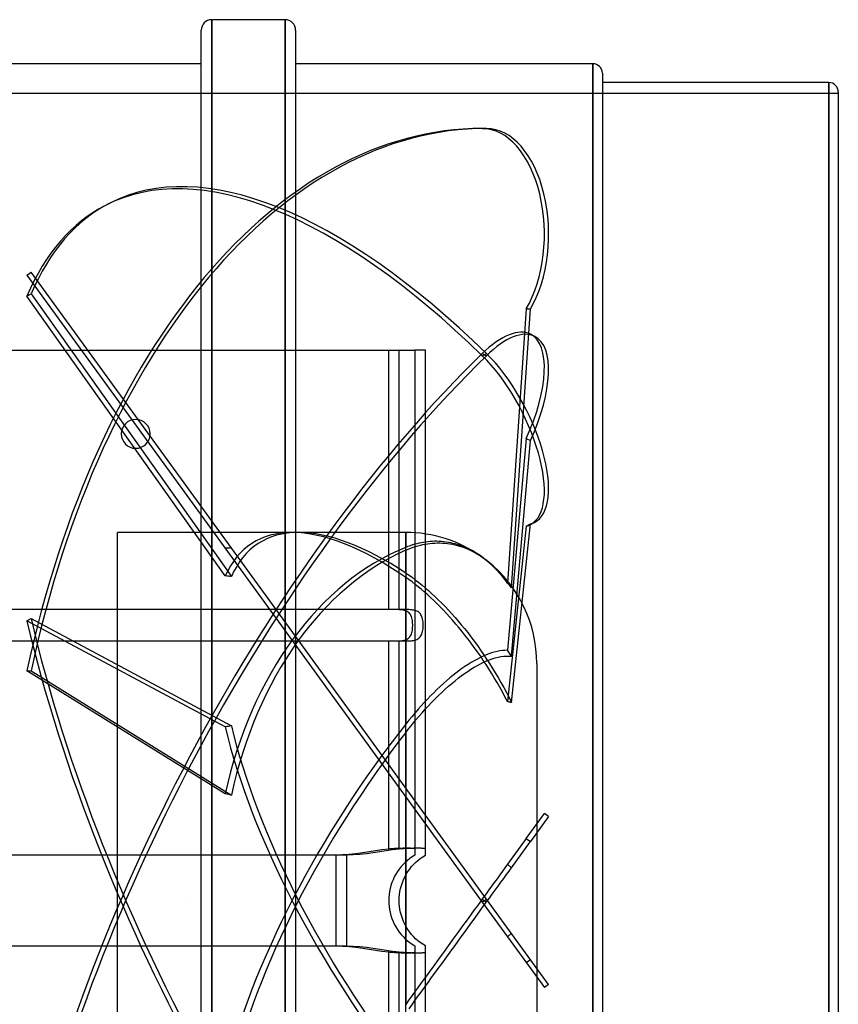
# Model space of a CAD drawing. Header units: millimetres. Extents: x -225 to 225, y -224 to 168.
# Tile 3 of 3: x 69 to 225, y -20 to 168. Entities that reach past the tile are written whole.
import ezdxf

# ---------------------------------------------------------------- set-up
doc = ezdxf.new("R2010")
doc.units = ezdxf.units.MM
doc.layers.add('HIDDEN', color=7, linetype='Continuous')
doc.layers.add('THICK', color=7, linetype='Continuous')

msp = doc.modelspace()

# ---------------------------------------------------------------- linework, layer by layer
at = {"layer": 'HIDDEN'}
for p, q in [((105.5, 0), (105.5, 168)), ((119.5, 0), (119.5, 168)), ((178.2, 0), (178.2, 159.6)), ((223.2, 0), (223.2, 156)), ((-225, 154), (225, 154)), ((157.1, 147.25), (157.9, 147.25)), ((86.05, 133.01), (85.24, 132.59)), ((70.24, 119.25), (71.05, 119.84)), ((70.24, 119.25), (157.1, -0.29)), ((157.9, 0.29), (71.05, 119.84)), ((70.24, 115.28), (71.05, 115.7)), ((108.07, 61.9), (70.24, 115.28)), ((71.05, 115.7), (109.26, 61.79)), ((165.47, 112.83), (161.91, 60.56)), ((162.66, 59.66), (166.28, 112.83)), ((165.47, 112.83), (166.28, 112.83)), ((167.12, 107.59), (166.31, 108)), ((-139.25, 105), (139.25, 105)), ((139.25, 105), (144.25, 105)), ((139.25, 55.5), (139.25, 105)), ((141.25, 55.5), (141.25, 105)), ((146.25, 105), (144.25, 105)), ((144.25, 105), (144.25, 8.66)), ((144.25, 105), (144.25, 105)), ((146.25, 8.66), (146.25, 105)), ((146.25, 105), (146.25, 105)), ((157.1, 103.91), (157.9, 104.33)), ((157.1, 104.33), (157.9, 103.91)), ((165.47, 88.15), (161.91, 47.72)), ((162.66, 46.61), (166.28, 87.73)), ((165.47, 88.15), (166.28, 87.73)), ((165.47, 71.42), (161.91, 37.93)), ((162.66, 37.77), (166.28, 71.84)), ((165.47, 71.42), (166.28, 71.84)), ((167.12, 72.14), (166.31, 71.72)), ((120.82, 70.2), (87.5, 70.2)), ((87.5, -70.2), (87.5, 70.2)), ((142.5, 70.2), (122.05, 70.2)), ((142.5, 70.2), (142.5, 67.35)), ((142.5, 62.45), (142.5, 70.2)), ((143.36, 67.67), (142.93, 67.52)), ((143.79, 67.81), (143.36, 67.67)), ((144.21, 67.94), (143.79, 67.81)), ((144.63, 68.05), (144.21, 67.94)), ((144.37, 67.53), (144.84, 67.66)), ((145.05, 68.15), (144.63, 68.05)), ((144.84, 67.66), (145.29, 67.78)), ((145.46, 68.24), (145.05, 68.15)), ((145.29, 67.78), (145.74, 67.88)), ((145.86, 68.31), (145.46, 68.24)), ((145.74, 67.88), (146.19, 67.97)), ((146.28, 68.37), (145.86, 68.31)), ((146.19, 67.97), (146.63, 68.04)), ((146.7, 68.42), (146.28, 68.37)), ((146.63, 68.04), (147.09, 68.1)), ((147.13, 68.46), (146.7, 68.42)), ((147.09, 68.1), (147.56, 68.15)), ((147.56, 68.49), (147.13, 68.46)), ((148, 68.51), (147.56, 68.49)), ((147.56, 68.15), (148.03, 68.18)), ((148.44, 68.51), (148, 68.51)), ((148.03, 68.18), (148.51, 68.2)), ((148.88, 68.49), (148.44, 68.51)), ((148.51, 68.2), (149, 68.2)), ((149.33, 68.46), (148.88, 68.49)), ((149, 68.2), (149.48, 68.18)), ((149.77, 68.42), (149.33, 68.46)), ((149.48, 68.18), (149.96, 68.14)), ((150.21, 68.37), (149.77, 68.42)), ((149.96, 68.14), (150.44, 68.09)), ((150.64, 68.3), (150.21, 68.37)), ((150.44, 68.09), (150.92, 68.02)), ((151.07, 68.22), (150.64, 68.3)), ((150.92, 68.02), (151.39, 67.94)), ((151.49, 68.12), (151.07, 68.22)), ((151.39, 67.94), (151.85, 67.84)), ((151.91, 68.02), (151.49, 68.12)), ((151.85, 67.84), (152.3, 67.73)), ((152.31, 67.9), (151.91, 68.02)), ((152.3, 67.73), (152.74, 67.6)), ((152.71, 67.78), (152.31, 67.9)), ((153.12, 67.63), (152.71, 67.78)), ((153.54, 67.47), (153.12, 67.63)), ((142.93, 67.52), (142.5, 67.35)), ((142.5, 66.83), (142.97, 67.03)), ((142.5, 66.83), (142.5, 33.63)), ((142.97, 67.03), (143.44, 67.21)), ((143.44, 67.21), (143.91, 67.38)), ((143.91, 67.38), (144.37, 67.53)), ((152.74, 67.6), (153.18, 67.46)), ((153.18, 67.46), (153.63, 67.3)), ((153.96, 67.3), (153.54, 67.47)), ((153.63, 67.3), (154.09, 67.12)), ((154.38, 67.11), (153.96, 67.3)), ((154.09, 67.12), (154.55, 66.92)), ((154.81, 66.9), (154.38, 67.11)), ((154.55, 66.92), (155.02, 66.7)), ((155.23, 66.68), (154.81, 66.9)), ((155.02, 66.7), (155.48, 66.47)), ((155.65, 66.44), (155.23, 66.68)), ((155.48, 66.47), (155.94, 66.21)), ((156.07, 66.19), (155.65, 66.44)), ((155.94, 66.21), (156.39, 65.94)), ((156.48, 65.92), (156.07, 66.19)), ((156.39, 65.94), (156.84, 65.65)), ((156.88, 65.65), (156.48, 65.92)), ((156.84, 65.65), (157.28, 65.35)), ((157.42, 65.26), (156.88, 65.65)), ((157.28, 65.35), (157.7, 65.04)), ((157.94, 64.85), (157.42, 65.26)), ((157.7, 65.04), (158.12, 64.72)), ((158.44, 64.43), (157.94, 64.85)), ((158.12, 64.72), (158.58, 64.34)), ((158.94, 63.97), (158.44, 64.43)), ((158.58, 64.34), (159.05, 63.92)), ((159.45, 63.48), (158.94, 63.97)), ((159.05, 63.92), (159.53, 63.47)), ((142.5, 62.45), (143.13, 62.03)), ((143.13, 62.03), (143.76, 61.58)), ((159.96, 62.95), (159.45, 63.48)), ((159.53, 63.47), (160.01, 62.99)), ((160.47, 62.39), (159.96, 62.95)), ((160.01, 62.99), (160.48, 62.48)), ((160.96, 61.8), (160.47, 62.39)), ((160.48, 62.48), (160.95, 61.95)), ((143.1, 61.2), (142.5, 61.62)), ((142.5, 21.5), (142.5, 61.62)), ((143.7, 60.76), (143.1, 61.2)), ((144.3, 60.3), (143.7, 60.76)), ((143.76, 61.58), (144.39, 61.12)), ((144.89, 59.84), (144.3, 60.3)), ((144.39, 61.12), (145, 60.64)), ((145, 60.64), (145.61, 60.15)), ((145.61, 60.15), (146.21, 59.66)), ((160.95, 61.95), (161.4, 61.4)), ((161.45, 61.19), (160.96, 61.8)), ((161.4, 61.4), (161.84, 60.83)), ((161.91, 60.56), (161.45, 61.19)), ((161.84, 60.83), (162.26, 60.25)), ((162.04, 60.42), (161.91, 60.56)), ((162.16, 60.27), (162.04, 60.42)), ((162.29, 60.12), (162.16, 60.27)), ((162.26, 60.25), (162.66, 59.66)), ((162.41, 59.97), (162.29, 60.12)), ((145.46, 59.37), (144.89, 59.84)), ((146.03, 58.88), (145.46, 59.37)), ((146.62, 58.37), (146.03, 58.88)), ((146.21, 59.66), (146.81, 59.14)), ((147.22, 57.82), (146.62, 58.37)), ((146.81, 59.14), (147.43, 58.58)), ((147.43, 58.58), (148.07, 57.99)), ((162.53, 59.82), (162.41, 59.97)), ((162.66, 59.66), (162.53, 59.82)), ((147.83, 57.25), (147.22, 57.82)), ((148.45, 56.65), (147.83, 57.25)), ((148.07, 57.99), (148.71, 57.38)), ((149.07, 56.03), (148.45, 56.65)), ((148.71, 57.38), (149.36, 56.74)), ((149.36, 56.74), (150.01, 56.07)), ((141.25, 55.5), (-141.25, 55.5)), ((139.25, 55.5), (-139.25, 55.5)), ((139.51, 55.5), (139.25, 55.5)), ((139.77, 55.5), (139.51, 55.5)), ((140.04, 55.5), (139.77, 55.5)), ((140.3, 55.5), (140.04, 55.5)), ((140.57, 55.49), (140.3, 55.5)), ((140.83, 55.49), (140.57, 55.49)), ((141.09, 55.48), (140.83, 55.49)), ((141.33, 55.47), (141.09, 55.48)), ((141.51, 55.5), (141.25, 55.5)), ((141.58, 55.44), (141.33, 55.47)), ((141.78, 55.5), (141.51, 55.5)), ((141.81, 55.42), (141.58, 55.44)), ((142.04, 55.5), (141.78, 55.5)), ((142.03, 55.38), (141.81, 55.42)), ((142.25, 55.33), (142.03, 55.38)), ((142.31, 55.5), (142.04, 55.5)), ((142.45, 55.27), (142.25, 55.33)), ((142.57, 55.49), (142.31, 55.5)), ((142.63, 55.19), (142.45, 55.27)), ((142.83, 55.49), (142.57, 55.49)), ((142.81, 55.1), (142.63, 55.19)), ((142.98, 54.99), (142.81, 55.1)), ((143.09, 55.48), (142.83, 55.49)), ((143.14, 54.85), (142.98, 54.99)), ((143.34, 55.46), (143.09, 55.48)), ((143.28, 54.7), (143.14, 54.85)), ((143.4, 54.53), (143.28, 54.7)), ((143.58, 55.44), (143.34, 55.46)), ((143.5, 54.34), (143.4, 54.53)), ((143.82, 55.41), (143.58, 55.44)), ((144.04, 55.38), (143.82, 55.41)), ((144.25, 55.33), (144.04, 55.38)), ((144.45, 55.27), (144.25, 55.33)), ((144.64, 55.19), (144.45, 55.27)), ((144.82, 55.1), (144.64, 55.19)), ((145, 54.98), (144.82, 55.1)), ((145.15, 54.84), (145, 54.98)), ((145.29, 54.69), (145.15, 54.84)), ((145.4, 54.52), (145.29, 54.69)), ((145.51, 54.33), (145.4, 54.52)), ((149.69, 55.39), (149.07, 56.03)), ((150.3, 54.74), (149.69, 55.39)), ((150.01, 56.07), (150.65, 55.39)), ((150.91, 54.07), (150.3, 54.74)), ((150.65, 55.39), (151.28, 54.7)), ((151.28, 54.7), (151.9, 54.01)), ((70.24, 53.36), (71.05, 53.78)), ((108.07, 33.11), (70.24, 53.36)), ((71.05, 53.78), (109.26, 33.33)), ((143.59, 54.14), (143.5, 54.34)), ((143.66, 53.91), (143.59, 54.14)), ((143.72, 53.67), (143.66, 53.91)), ((143.77, 53.42), (143.72, 53.67)), ((143.8, 53.16), (143.77, 53.42)), ((143.82, 52.89), (143.8, 53.16)), ((143.83, 52.63), (143.82, 52.89)), ((143.83, 52.37), (143.83, 52.63)), ((145.59, 54.13), (145.51, 54.33)), ((145.66, 53.9), (145.59, 54.13)), ((145.72, 53.66), (145.66, 53.9)), ((145.77, 53.41), (145.72, 53.66)), ((145.8, 53.15), (145.77, 53.41)), ((145.82, 52.89), (145.8, 53.15)), ((145.83, 52.63), (145.82, 52.89)), ((145.83, 52.37), (145.83, 52.63)), ((151.5, 53.41), (150.91, 54.07)), ((152.08, 52.74), (151.5, 53.41)), ((151.9, 54.01), (152.5, 53.31)), ((152.64, 52.07), (152.08, 52.74)), ((152.5, 53.31), (153.09, 52.61)), ((153.09, 52.61), (153.7, 51.87)), ((143.51, 50.67), (143.59, 50.87)), ((143.59, 50.87), (143.66, 51.1)), ((143.66, 51.1), (143.72, 51.34)), ((143.72, 51.34), (143.77, 51.59)), ((143.77, 51.59), (143.8, 51.85)), ((143.8, 51.85), (143.82, 52.11)), ((143.82, 52.11), (143.83, 52.37)), ((145.5, 50.66), (145.59, 50.86)), ((145.59, 50.86), (145.66, 51.09)), ((145.66, 51.09), (145.72, 51.33)), ((145.72, 51.33), (145.77, 51.58)), ((145.77, 51.58), (145.8, 51.84)), ((145.8, 51.84), (145.82, 52.11)), ((145.82, 52.11), (145.83, 52.37)), ((153.22, 51.37), (152.64, 52.07)), ((153.8, 50.63), (153.22, 51.37)), ((153.7, 51.87), (154.32, 51.1)), ((154.32, 51.1), (154.94, 50.29)), ((-141.25, 49.5), (141.25, 49.5)), ((-139.25, 49.5), (139.25, 49.5)), ((139.25, 49.5), (139.51, 49.5)), ((139.25, 9.8), (139.25, 49.5)), ((139.51, 49.5), (139.78, 49.5)), ((139.78, 49.5), (140.04, 49.5)), ((140.04, 49.5), (140.31, 49.5)), ((140.31, 49.5), (140.57, 49.51)), ((140.57, 49.51), (140.83, 49.51)), ((140.83, 49.51), (141.09, 49.52)), ((141.09, 49.52), (141.34, 49.54)), ((141.25, 49.5), (141.51, 49.5)), ((141.25, 9.8), (141.25, 49.5)), ((141.34, 49.54), (141.58, 49.56)), ((141.51, 49.5), (141.77, 49.5)), ((141.58, 49.56), (141.82, 49.59)), ((141.77, 49.5), (142.04, 49.5)), ((141.82, 49.59), (142.04, 49.62)), ((142.04, 49.62), (142.25, 49.67)), ((142.04, 49.5), (142.3, 49.5)), ((142.25, 49.67), (142.45, 49.73)), ((142.3, 49.5), (142.57, 49.51)), ((142.45, 49.73), (142.64, 49.81)), ((142.57, 49.51), (142.83, 49.51)), ((142.64, 49.81), (142.82, 49.9)), ((142.82, 49.9), (143, 50.02)), ((142.83, 49.51), (143.09, 49.52)), ((143, 50.02), (143.15, 50.16)), ((143.09, 49.52), (143.33, 49.53)), ((143.15, 50.16), (143.29, 50.31)), ((143.29, 50.31), (143.4, 50.48)), ((143.33, 49.53), (143.58, 49.56)), ((143.4, 50.48), (143.51, 50.67)), ((143.58, 49.56), (143.81, 49.58)), ((143.81, 49.58), (144.03, 49.62)), ((144.03, 49.62), (144.25, 49.67)), ((144.25, 49.67), (144.45, 49.73)), ((144.45, 49.73), (144.63, 49.81)), ((144.63, 49.81), (144.81, 49.9)), ((144.81, 49.9), (144.98, 50.01)), ((144.98, 50.01), (145.14, 50.15)), ((145.14, 50.15), (145.28, 50.3)), ((145.28, 50.3), (145.4, 50.47)), ((145.4, 50.47), (145.5, 50.66)), ((154.39, 49.87), (153.8, 50.63)), ((154.99, 49.08), (154.39, 49.87)), ((154.94, 50.29), (155.56, 49.46)), ((155.58, 48.28), (154.99, 49.08)), ((155.56, 49.46), (156.17, 48.62)), ((156.16, 47.46), (155.58, 48.28)), ((156.73, 46.64), (156.16, 47.46)), ((156.17, 48.62), (156.77, 47.76)), ((156.77, 47.76), (157.36, 46.91)), ((158.34, 47.04), (157.83, 46.84)), ((158.86, 47.21), (158.34, 47.04)), ((159.38, 47.37), (158.86, 47.21)), ((159.91, 47.5), (159.38, 47.37)), ((160.43, 47.6), (159.91, 47.5)), ((160.94, 47.67), (160.43, 47.6)), ((161.43, 47.71), (160.94, 47.67)), ((161.91, 47.72), (161.43, 47.71)), ((162.04, 47.53), (161.91, 47.72)), ((162.16, 47.35), (162.04, 47.53)), ((162.29, 47.17), (162.16, 47.35)), ((162.41, 46.98), (162.29, 47.17)), ((162.53, 46.79), (162.41, 46.98)), ((154.99, 45.4), (154.39, 45.03)), ((155.58, 45.74), (154.99, 45.4)), ((156.16, 46.06), (155.58, 45.74)), ((156.73, 46.35), (156.16, 46.06)), ((156.17, 44.83), (156.77, 45.15)), ((157.29, 45.81), (156.73, 46.64)), ((157.29, 46.61), (156.73, 46.35)), ((156.77, 45.15), (157.36, 45.43)), ((157.83, 46.84), (157.29, 46.61)), ((157.83, 45), (157.29, 45.81)), ((157.36, 46.91), (157.93, 46.06)), ((157.36, 45.43), (157.93, 45.69)), ((157.93, 46.06), (158.47, 45.22)), ((157.93, 45.69), (158.47, 45.9)), ((158.47, 45.9), (159.01, 46.1)), ((158.47, 45.22), (159.01, 44.36)), ((159.01, 46.1), (159.56, 46.27)), ((159.56, 46.27), (160.11, 46.41)), ((160.11, 46.41), (160.66, 46.52)), ((160.66, 46.52), (161.19, 46.59)), ((161.19, 46.59), (161.71, 46.63)), ((161.71, 46.63), (162.2, 46.63)), ((162.2, 46.63), (162.66, 46.61)), ((162.66, 46.61), (162.53, 46.79)), ((167.5, 45.2), (167.5, -45.2)), ((108.07, 20.36), (70.24, 43.78)), ((70.24, 43.78), (71.05, 43.78)), ((71.05, 43.78), (109.26, 20.12)), ((152.08, 43.39), (151.5, 42.93)), ((152.64, 43.82), (152.08, 43.39)), ((153.22, 44.23), (152.64, 43.82)), ((153.09, 42.83), (153.7, 43.27)), ((153.8, 44.64), (153.22, 44.23)), ((153.7, 43.27), (154.32, 43.69)), ((154.39, 45.03), (153.8, 44.64)), ((154.32, 43.69), (154.94, 44.1)), ((154.94, 44.1), (155.56, 44.48)), ((155.56, 44.48), (156.17, 44.83)), ((158.34, 44.19), (157.83, 45)), ((158.86, 43.36), (158.34, 44.19)), ((159.38, 42.5), (158.86, 43.36)), ((159.01, 44.36), (159.56, 43.45)), ((159.56, 43.45), (160.11, 42.52)), ((149.69, 41.39), (149.07, 40.82)), ((150.3, 41.93), (149.69, 41.39)), ((150.91, 42.45), (150.3, 41.93)), ((150.65, 40.86), (151.28, 41.4)), ((151.5, 42.93), (150.91, 42.45)), ((151.28, 41.4), (151.9, 41.91)), ((151.9, 41.91), (152.5, 42.39)), ((152.5, 42.39), (153.09, 42.83)), ((159.91, 41.61), (159.38, 42.5)), ((160.43, 40.7), (159.91, 41.61)), ((160.11, 42.52), (160.66, 41.57)), ((160.66, 41.57), (161.19, 40.61)), ((147.83, 39.63), (147.22, 39.01)), ((148.45, 40.23), (147.83, 39.63)), ((149.07, 40.82), (148.45, 40.23)), ((148.71, 39.07), (149.36, 39.69)), ((149.36, 39.69), (150.01, 40.29)), ((150.01, 40.29), (150.65, 40.86)), ((160.94, 39.78), (160.43, 40.7)), ((161.43, 38.85), (160.94, 39.78)), ((161.19, 40.61), (161.71, 39.65)), ((161.71, 39.65), (162.2, 38.7)), ((146.03, 37.76), (145.46, 37.14)), ((146.62, 38.39), (146.03, 37.76)), ((147.22, 39.01), (146.62, 38.39)), ((146.81, 37.13), (147.43, 37.78)), ((147.43, 37.78), (148.07, 38.43)), ((148.07, 38.43), (148.71, 39.07)), ((161.91, 37.93), (161.43, 38.85)), ((162.04, 37.91), (161.91, 37.93)), ((162.16, 37.88), (162.04, 37.91)), ((162.29, 37.86), (162.16, 37.88)), ((162.2, 38.7), (162.66, 37.77)), ((162.41, 37.83), (162.29, 37.86)), ((162.53, 37.8), (162.41, 37.83)), ((162.66, 37.77), (162.53, 37.8)), ((144.3, 35.81), (143.7, 35.11)), ((144.89, 36.49), (144.3, 35.81)), ((145.46, 37.14), (144.89, 36.49)), ((145, 35.12), (145.61, 35.81)), ((145.61, 35.81), (146.21, 36.47)), ((146.21, 36.47), (146.81, 37.13)), ((143.1, 34.38), (142.5, 33.63)), ((143.7, 35.11), (143.1, 34.38)), ((143.76, 33.63), (144.39, 34.39)), ((144.39, 34.39), (145, 35.12)), ((142.5, 32.05), (143.13, 32.85)), ((142.5, 32.05), (142.5, -19.8)), ((143.13, 32.85), (143.76, 33.63)), ((142.5, -32.05), (142.5, 19.8)), ((165.47, 11.83), (168.95, 16.6)), ((169.75, 16.02), (166.28, 11.24)), ((169.75, 16.02), (168.95, 16.6)), ((165.47, 11.83), (161.91, 6.92)), ((165.47, 11.83), (166.28, 11.24)), ((136.74, 9.46), (135.54, 9.28)), ((137.97, 9.64), (136.74, 9.46)), ((138.74, 9.46), (137.54, 9.28)), ((139.25, 9.8), (137.97, 9.64)), ((139.97, 9.64), (138.74, 9.46)), ((139.47, 9.83), (139.25, 9.8)), ((139.7, 9.85), (139.47, 9.83)), ((139.92, 9.87), (139.7, 9.85)), ((140.14, 9.88), (139.92, 9.87)), ((141.25, 9.8), (139.97, 9.64)), ((140.36, 9.9), (140.14, 9.88)), ((140.58, 9.91), (140.36, 9.9)), ((140.79, 9.92), (140.58, 9.91)), ((141.01, 9.93), (140.79, 9.92)), ((141.22, 9.94), (141.01, 9.93)), ((141.42, 9.94), (141.22, 9.94)), ((141.47, 9.83), (141.25, 9.8)), ((141.62, 9.95), (141.42, 9.94)), ((141.7, 9.85), (141.47, 9.83)), ((141.82, 9.95), (141.62, 9.95)), ((141.92, 9.87), (141.7, 9.85)), ((142.01, 9.96), (141.82, 9.95)), ((142.14, 9.88), (141.92, 9.87)), ((142.19, 9.96), (142.01, 9.96)), ((142.36, 9.9), (142.14, 9.88)), ((142.37, 9.96), (142.19, 9.96)), ((142.58, 9.91), (142.36, 9.9)), ((142.54, 9.96), (142.37, 9.96)), ((142.71, 9.96), (142.54, 9.96)), ((142.79, 9.92), (142.58, 9.91)), ((142.87, 9.96), (142.71, 9.96)), ((143.01, 9.93), (142.79, 9.92)), ((143.02, 9.96), (142.87, 9.96)), ((143.22, 9.94), (143.01, 9.93)), ((143.16, 9.96), (143.02, 9.96)), ((143.3, 9.96), (143.16, 9.96)), ((143.42, 9.94), (143.22, 9.94)), ((143.42, 9.96), (143.3, 9.96)), ((143.54, 9.95), (143.42, 9.96)), ((143.62, 9.95), (143.42, 9.94)), ((143.65, 9.95), (143.54, 9.95)), ((143.82, 9.95), (143.62, 9.95)), ((143.76, 9.94), (143.65, 9.95)), ((143.85, 9.94), (143.76, 9.94)), ((144.01, 9.96), (143.82, 9.95)), ((143.93, 9.93), (143.85, 9.94)), ((144.01, 9.92), (143.93, 9.93)), ((144.19, 9.96), (144.01, 9.96)), ((144.07, 9.91), (144.01, 9.92)), ((144.13, 9.9), (144.07, 9.91)), ((144.17, 9.88), (144.13, 9.9)), ((144.21, 9.87), (144.17, 9.88)), ((144.37, 9.96), (144.19, 9.96)), ((144.23, 9.85), (144.21, 9.87)), ((144.24, 9.83), (144.23, 9.85)), ((144.25, 9.8), (144.24, 9.83)), ((144.54, 9.96), (144.37, 9.96)), ((144.71, 9.96), (144.54, 9.96)), ((144.87, 9.96), (144.71, 9.96)), ((145.02, 9.96), (144.87, 9.96)), ((145.16, 9.96), (145.02, 9.96)), ((145.3, 9.96), (145.16, 9.96)), ((145.42, 9.96), (145.3, 9.96)), ((145.54, 9.95), (145.42, 9.96)), ((145.65, 9.95), (145.54, 9.95)), ((145.76, 9.94), (145.65, 9.95)), ((145.85, 9.94), (145.76, 9.94)), ((145.93, 9.93), (145.85, 9.94)), ((146.01, 9.92), (145.93, 9.93)), ((146.07, 9.91), (146.01, 9.92)), ((146.13, 9.9), (146.07, 9.91)), ((146.17, 9.88), (146.13, 9.9)), ((146.21, 9.87), (146.17, 9.88)), ((146.23, 9.85), (146.21, 9.87)), ((146.24, 9.83), (146.23, 9.85)), ((146.25, 9.8), (146.24, 9.83)), ((162.66, 6.25), (166.28, 11.24)), ((131.25, 8.66), (-131.25, 8.66)), ((129.25, 8.66), (-129.25, 8.66)), ((130.46, 8.69), (129.25, 8.66)), ((129.25, 0), (129.25, 8.66)), ((131.72, 8.77), (130.46, 8.69)), ((132.46, 8.69), (131.25, 8.66)), ((131.25, 0), (131.25, 8.66)), ((133.01, 8.91), (131.72, 8.77)), ((133.72, 8.77), (132.46, 8.69)), ((134.29, 9.09), (133.01, 8.91)), ((135.01, 8.91), (133.72, 8.77)), ((135.54, 9.28), (134.29, 9.09)), ((136.29, 9.09), (135.01, 8.91)), ((137.54, 9.28), (136.29, 9.09)), ((142.82, 7.66), (142.39, 7.28)), ((143.27, 8.02), (142.82, 7.66)), ((143.75, 8.35), (143.27, 8.02)), ((144.25, 8.66), (143.75, 8.35)), ((144.25, 8.66), (144.25, 8.66)), ((144.39, 7.28), (144.82, 7.66)), ((144.82, 7.66), (145.27, 8.02)), ((145.27, 8.02), (145.75, 8.35)), ((145.75, 8.35), (146.25, 8.66)), ((146.25, 8.66), (146.25, 8.66)), ((141.25, 6.01), (140.92, 5.53)), ((141.61, 6.46), (141.25, 6.01)), ((141.99, 6.88), (141.61, 6.46)), ((142.39, 7.28), (141.99, 6.88)), ((142.92, 5.53), (143.25, 6.01)), ((143.25, 6.01), (143.61, 6.46)), ((143.61, 6.46), (143.99, 6.88)), ((143.99, 6.88), (144.39, 7.28)), ((161.43, 6.26), (160.94, 5.58)), ((161.91, 6.92), (161.43, 6.26)), ((162.04, 6.81), (161.91, 6.92)), ((162.16, 6.69), (162.04, 6.81)), ((162.29, 6.58), (162.16, 6.69)), ((162.2, 5.61), (162.66, 6.25)), ((162.41, 6.47), (162.29, 6.58)), ((162.53, 6.36), (162.41, 6.47)), ((162.66, 6.25), (162.53, 6.36)), ((140.07, 3.97), (139.85, 3.42)), ((140.32, 4.51), (140.07, 3.97)), ((140.61, 5.03), (140.32, 4.51)), ((140.92, 5.53), (140.61, 5.03)), ((141.85, 3.42), (142.07, 3.97)), ((142.07, 3.97), (142.32, 4.51)), ((142.32, 4.51), (142.61, 5.03)), ((142.61, 5.03), (142.92, 5.53)), ((159.91, 4.16), (159.38, 3.44)), ((160.43, 4.88), (159.91, 4.16)), ((160.94, 5.58), (160.43, 4.88)), ((160.66, 3.5), (161.19, 4.23)), ((161.19, 4.23), (161.71, 4.94)), ((161.71, 4.94), (162.2, 5.61)), ((139.51, 2.29), (139.4, 1.71)), ((139.67, 2.86), (139.51, 2.29)), ((139.85, 3.42), (139.67, 2.86)), ((141.4, 1.71), (141.51, 2.29)), ((141.51, 2.29), (141.67, 2.86)), ((141.67, 2.86), (141.85, 3.42)), ((158.34, 2.01), (157.83, 1.3)), ((158.86, 2.72), (158.34, 2.01)), ((159.38, 3.44), (158.86, 2.72)), ((159.01, 1.23), (159.56, 1.99)), ((159.56, 1.99), (160.11, 2.75)), ((160.11, 2.75), (160.66, 3.5)), ((100.75, 0), (100.75, 0)), ((100.75, 0), (100.75, 0)), ((100.75, 0), (100.75, 0)), ((100.75, 0), (100.75, 0)), ((100.75, 0), (100.75, 0)), ((100.75, 0), (100.75, 0)), ((100.75, 0), (100.75, 0)), ((100.75, 0), (100.75, 0)), ((100.75, 0), (100.75, 0)), ((100.75, 0), (100.75, 0)), ((100.75, 0), (100.75, 0)), ((100.75, 0), (100.75, 0)), ((100.75, 0), (100.75, 0)), ((100.75, 0), (100.75, 0)), ((100.75, 0), (100.75, 0)), ((100.75, 0), (100.75, 0)), ((100.75, 0), (100.75, 0)), ((100.75, 0), (100.75, 0)), ((100.75, 0), (100.75, 0)), ((100.75, 0), (100.75, 0)), ((100.75, 0), (100.75, 0)), ((100.75, 0), (100.75, 0)), ((100.75, 0), (100.75, 0)), ((100.75, 0), (100.75, 0)), ((100.75, 0), (100.75, 0)), ((100.75, 0), (100.75, 0)), ((100.75, 0), (100.75, 0)), ((100.75, 0), (100.75, 0)), ((100.75, 0), (100.75, 0)), ((100.75, 0), (100.75, 0)), ((100.75, 0), (100.75, 0)), ((100.75, 0), (100.75, 0)), ((139.27, 0.56), (139.25, 0)), ((139.31, 1.14), (139.27, 0.56)), ((139.4, 1.71), (139.31, 1.14)), ((141.25, 0), (141.27, 0.56)), ((141.27, 0.56), (141.31, 1.14)), ((141.31, 1.14), (141.4, 1.71)), ((157.29, 0.56), (156.73, -0.2)), ((157.1, -0.29), (157.9, 0.29)), ((157.1, 0.29), (157.9, -0.29)), ((157.83, 1.3), (157.29, 0.56)), ((169.75, -16.02), (157.9, 0.29)), ((157.93, -0.26), (158.47, 0.48)), ((158.47, 0.48), (159.01, 1.23)), ((100.75, 0), (100.75, 0)), ((100.75, 0), (100.75, 0)), ((100.75, 0), (100.75, 0)), ((100.75, 0), (100.75, 0)), ((100.75, 0), (100.75, 0)), ((100.75, 0), (100.75, 0)), ((100.75, 0), (100.75, 0)), ((100.75, 0), (100.75, 0)), ((100.75, 0), (100.75, 0)), ((100.75, 0), (100.75, 0)), ((100.75, 0), (100.75, 0)), ((100.75, 0), (100.75, 0)), ((100.75, 0), (100.75, 0)), ((100.75, 0), (100.75, 0)), ((100.75, 0), (100.75, 0)), ((100.75, 0), (100.75, 0)), ((100.75, 0), (100.75, 0)), ((100.75, 0), (100.75, 0)), ((100.75, 0), (100.75, 0)), ((100.75, 0), (100.75, 0)), ((100.75, 0), (100.75, 0)), ((100.75, 0), (100.75, 0)), ((100.75, 0), (100.75, 0)), ((100.75, 0), (100.75, 0)), ((100.75, 0), (100.75, 0)), ((100.75, 0), (100.75, 0)), ((100.75, 0), (100.75, 0)), ((100.75, 0), (100.75, 0)), ((100.75, 0), (100.75, 0)), ((100.75, 0), (100.75, 0)), ((105.5, -168), (105.5, 0)), ((119.5, -168), (119.5, 0)), ((129.25, -8.66), (129.25, 0)), ((131.25, -8.66), (131.25, 0)), ((139.25, 0), (139.27, -0.56)), ((139.27, -0.56), (139.31, -1.14)), ((139.31, -1.14), (139.4, -1.71)), ((139.4, -1.71), (139.51, -2.29)), ((141.27, -0.56), (141.25, 0)), ((141.31, -1.14), (141.27, -0.56)), ((141.4, -1.71), (141.31, -1.14)), ((141.51, -2.29), (141.4, -1.71)), ((155.58, -1.79), (154.99, -2.61)), ((156.16, -0.99), (155.58, -1.79)), ((156.73, -0.2), (156.16, -0.99)), ((156.17, -2.68), (156.77, -1.85)), ((156.77, -1.85), (157.36, -1.04)), ((157.1, -0.29), (168.95, -16.6)), ((157.36, -1.04), (157.93, -0.26)), ((178.2, -159.6), (178.2, 0)), ((223.2, -156), (223.2, 0)), ((139.51, -2.29), (139.67, -2.86)), ((139.67, -2.86), (139.85, -3.42)), ((139.85, -3.42), (140.07, -3.97)), ((141.67, -2.86), (141.51, -2.29)), ((141.85, -3.42), (141.67, -2.86)), ((142.07, -3.97), (141.85, -3.42)), ((154.39, -3.42), (153.8, -4.24)), ((154.99, -2.61), (154.39, -3.42)), ((154.94, -4.38), (155.56, -3.53)), ((155.56, -3.53), (156.17, -2.68)), ((140.07, -3.97), (140.32, -4.51)), ((140.32, -4.51), (140.61, -5.03)), ((140.61, -5.03), (140.92, -5.53)), ((140.92, -5.53), (141.25, -6.01)), ((142.32, -4.51), (142.07, -3.97)), ((142.61, -5.03), (142.32, -4.51)), ((142.92, -5.53), (142.61, -5.03)), ((143.25, -6.01), (142.92, -5.53)), ((153.22, -5.04), (152.64, -5.83)), ((153.8, -4.24), (153.22, -5.04)), ((153.7, -6.08), (154.32, -5.23)), ((154.32, -5.23), (154.94, -4.38)), ((141.25, -6.01), (141.61, -6.46)), ((141.61, -6.46), (141.99, -6.88)), ((141.99, -6.88), (142.39, -7.28)), ((142.39, -7.28), (142.82, -7.66)), ((143.61, -6.46), (143.25, -6.01)), ((143.99, -6.88), (143.61, -6.46)), ((144.39, -7.28), (143.99, -6.88)), ((144.82, -7.66), (144.39, -7.28)), ((151.5, -7.4), (150.91, -8.22)), ((152.08, -6.61), (151.5, -7.4)), ((152.64, -5.83), (152.08, -6.61)), ((152.5, -7.73), (153.09, -6.91)), ((153.09, -6.91), (153.7, -6.08)), ((162.04, -6.81), (161.91, -6.92)), ((162.16, -6.69), (162.04, -6.81)), ((162.29, -6.58), (162.16, -6.69)), ((162.41, -6.47), (162.29, -6.58)), ((162.53, -6.36), (162.41, -6.47)), ((162.66, -6.25), (162.53, -6.36)), ((-131.25, -8.66), (131.25, -8.66)), ((-129.25, -8.66), (129.25, -8.66)), ((129.25, -8.66), (130.46, -8.69)), ((130.46, -8.69), (131.72, -8.77)), ((131.25, -8.66), (132.46, -8.69)), ((131.72, -8.77), (133.01, -8.91)), ((132.46, -8.69), (133.72, -8.77)), ((133.01, -8.91), (134.29, -9.09)), ((133.72, -8.77), (135.01, -8.91)), ((134.29, -9.09), (135.54, -9.28)), ((135.01, -8.91), (136.29, -9.09)), ((135.54, -9.28), (136.74, -9.46)), ((136.29, -9.09), (137.54, -9.28)), ((137.54, -9.28), (138.74, -9.46)), ((142.82, -7.66), (143.27, -8.02)), ((143.27, -8.02), (143.75, -8.35)), ((143.75, -8.35), (144.25, -8.66)), ((144.25, -8.66), (144.25, -105)), ((144.25, -8.66), (144.25, -8.66)), ((145.27, -8.02), (144.82, -7.66)), ((145.75, -8.35), (145.27, -8.02)), ((146.25, -8.66), (145.75, -8.35)), ((146.25, -105), (146.25, -8.66)), ((146.25, -8.66), (146.25, -8.66)), ((150.3, -9.06), (149.69, -9.9)), ((150.91, -8.22), (150.3, -9.06)), ((151.28, -9.41), (151.9, -8.55)), ((151.9, -8.55), (152.5, -7.73)), ((136.74, -9.46), (137.97, -9.64)), ((137.97, -9.64), (139.25, -9.8)), ((138.74, -9.46), (139.97, -9.64)), ((139.25, -9.8), (139.47, -9.83)), ((139.25, -49.5), (139.25, -9.8)), ((139.47, -9.83), (139.7, -9.85)), ((139.7, -9.85), (139.92, -9.87)), ((139.92, -9.87), (140.14, -9.88)), ((139.97, -9.64), (141.25, -9.8)), ((140.14, -9.88), (140.36, -9.9)), ((140.36, -9.9), (140.58, -9.91)), ((140.58, -9.91), (140.79, -9.92)), ((140.79, -9.92), (141, -9.93)), ((141, -9.93), (141.21, -9.94)), ((141.21, -9.94), (141.42, -9.94)), ((141.25, -49.5), (141.25, -9.8)), ((141.25, -9.8), (141.47, -9.83)), ((141.42, -9.94), (141.62, -9.95)), ((141.47, -9.83), (141.7, -9.85)), ((141.62, -9.95), (141.81, -9.95)), ((141.7, -9.85), (141.92, -9.87)), ((141.81, -9.95), (142, -9.96)), ((141.92, -9.87), (142.14, -9.88)), ((142, -9.96), (142.19, -9.96)), ((142.14, -9.88), (142.36, -9.9)), ((142.19, -9.96), (142.36, -9.96)), ((142.36, -9.9), (142.58, -9.91)), ((142.36, -9.96), (142.54, -9.96)), ((142.54, -9.96), (142.7, -9.96)), ((142.58, -9.91), (142.79, -9.92)), ((142.7, -9.96), (142.86, -9.96)), ((142.79, -9.92), (143, -9.93)), ((142.86, -9.96), (143.01, -9.96)), ((143, -9.93), (143.21, -9.94)), ((143.01, -9.96), (143.16, -9.96)), ((143.16, -9.96), (143.29, -9.96)), ((143.21, -9.94), (143.42, -9.94)), ((143.29, -9.96), (143.42, -9.96)), ((143.42, -9.94), (143.62, -9.95)), ((143.42, -9.96), (143.54, -9.95)), ((143.54, -9.95), (143.65, -9.95)), ((143.62, -9.95), (143.81, -9.95)), ((143.65, -9.95), (143.75, -9.94)), ((143.75, -9.94), (143.85, -9.94)), ((143.81, -9.95), (144, -9.96)), ((143.85, -9.94), (143.93, -9.93)), ((143.93, -9.93), (144.01, -9.92)), ((144, -9.96), (144.19, -9.96)), ((144.01, -9.92), (144.07, -9.91)), ((144.07, -9.91), (144.12, -9.9)), ((144.12, -9.9), (144.17, -9.88)), ((144.17, -9.88), (144.2, -9.87)), ((144.19, -9.96), (144.36, -9.96)), ((144.2, -9.87), (144.23, -9.85)), ((144.23, -9.85), (144.24, -9.83)), ((144.24, -9.83), (144.25, -9.8)), ((144.36, -9.96), (144.54, -9.96)), ((144.54, -9.96), (144.7, -9.96)), ((144.7, -9.96), (144.86, -9.96)), ((144.86, -9.96), (145.01, -9.96)), ((145.01, -9.96), (145.16, -9.96)), ((145.16, -9.96), (145.29, -9.96)), ((145.29, -9.96), (145.42, -9.96)), ((145.42, -9.96), (145.54, -9.95)), ((145.54, -9.95), (145.65, -9.95)), ((145.65, -9.95), (145.75, -9.94)), ((145.75, -9.94), (145.85, -9.94)), ((145.85, -9.94), (145.93, -9.93)), ((145.93, -9.93), (146.01, -9.92)), ((146.01, -9.92), (146.07, -9.91)), ((146.07, -9.91), (146.12, -9.9)), ((146.12, -9.9), (146.17, -9.88)), ((146.17, -9.88), (146.2, -9.87)), ((146.2, -9.87), (146.23, -9.85)), ((146.23, -9.85), (146.24, -9.83)), ((146.24, -9.83), (146.25, -9.8)), ((149.07, -10.76), (148.45, -11.61)), ((149.69, -9.9), (149.07, -10.76)), ((149.36, -12.05), (150.01, -11.16)), ((150.01, -11.16), (150.65, -10.28)), ((150.65, -10.28), (151.28, -9.41)), ((165.47, -11.83), (166.28, -11.24)), ((147.83, -12.46), (147.22, -13.3)), ((148.45, -11.61), (147.83, -12.46)), ((148.07, -13.83), (148.71, -12.94)), ((148.71, -12.94), (149.36, -12.05)), ((146.03, -14.93), (145.46, -15.72)), ((146.62, -14.13), (146.03, -14.93)), ((147.22, -13.3), (146.62, -14.13)), ((146.81, -15.56), (147.43, -14.7)), ((147.43, -14.7), (148.07, -13.83)), ((144.89, -16.51), (144.3, -17.32)), ((145.46, -15.72), (144.89, -16.51)), ((145.61, -17.21), (146.21, -16.39)), ((146.21, -16.39), (146.81, -15.56)), ((169.75, -16.02), (168.95, -16.6)), ((143.7, -18.14), (143.1, -18.97)), ((144.3, -17.32), (143.7, -18.14)), ((144.39, -18.9), (145, -18.05)), ((145, -18.05), (145.61, -17.21)), ((143.1, -18.97), (142.5, -19.8)), ((143.13, -20.63), (143.76, -19.76)), ((143.76, -19.76), (144.39, -18.9))]:
    msp.add_line(p, q, dxfattribs=at)
for centre, radius, start, end in [((91, 89), 2.75, 0, 180), ((91, 89), 2.75, 180, 0), ((142.5, 45.2), 25, 54.8808, 90), ((142.5, 45.2), 25, 0, 51.3383)]:
    msp.add_arc(centre, radius, start, end, dxfattribs=at)
for centre, major_axis, ratio, start_param, end_param in [((157.1, -10), (0, -157.25), 0.587785, -3.141593, -1.919862), ((157.9, -10), (0, 157.25), 0.587785, 0, 1.22173), ((157.1, 127.09), (0, -20.16), 0.587785, 0.785398, 3.141593), ((157.9, 127.09), (0, 20.16), 0.587785, -2.356194, 0), ((157.1, -7.28), (71.86, -139.87), 0.415627, 2.251011, 3.141593), ((157.9, -6.86), (-71.86, 139.87), 0.415627, -0.890581, 0.000001), ((157.1, -7.28), (71.86, -139.87), 0.415627, -3.141592, -2.810444), ((157.9, -6.86), (-71.86, 139.87), 0.415627, 0.000001, 0.331149), ((157.1, 90.07), (-9.21, -17.93), 0.415627, 3.141571, 4.032174), ((157.9, 89.66), (9.21, 17.93), 0.415627, -0.000022, 0.890581), ((157.1, 90.07), (-9.21, -17.93), 0.415627, 1.67598, 3.141571), ((157.9, 89.66), (9.21, 17.93), 0.415627, -1.465613, -0.000022), ((157.1, -6.86), (-71.86, -139.87), 0.415627, -2.251011, -1.029281), ((157.9, -7.28), (71.86, 139.87), 0.415627, 0.890581, 2.112312), ((157.1, 89.66), (9.21, -17.93), 0.415627, -0.000047, 2.251011), ((157.9, 90.07), (-9.21, 17.93), 0.415627, 3.141546, 5.392604), ((157.1, 89.66), (9.21, -17.93), 0.415627, -0.105183, -0.000047), ((157.9, 90.07), (-9.21, 17.93), 0.415627, 3.036409, 3.141546), ((156.88, 0), (43.68, -68.14), 0.386472, 2.898748, 3.389927), ((158.12, 0), (43.68, -68.14), 0.386472, 2.898748, 3.393391), ((156.88, 0), (43.68, -68.14), 0.386472, 2.399208, 2.898748), ((158.12, 0), (43.68, -68.14), 0.386472, 2.424565, 2.898748), ((156.88, 0), (0, 70.2), 0.726543, 0.285858, 1.276577), ((110.76, 0), (-342.04, -20.62), 0.196181, -1.578235, -1.57477), ((158.12, 0), (0, -70.2), 0.726543, -2.830377, -1.861551), ((110.76, 0), (342.01, -34.71), 0.178418, 1.59329, 1.596755), ((157.1, 6.86), (71.86, -139.87), 0.415627, -2.112312, -0.890581), ((157.9, 7.28), (-71.86, 139.87), 0.415627, 1.029281, 2.251011), ((156.88, 0), (-43.68, -68.14), 0.386472, -1.827491, -0.836773), ((110.76, 0), (-342.01, -62.21), 0.095099, -1.583703, -1.580238), ((156.88, 0), (43.68, -68.14), 0.386472, -2.30482, -1.314101), ((158.12, 0), (43.68, -68.14), 0.386472, -2.308285, -1.339459), ((158.12, 0), (-43.68, -68.14), 0.386472, -1.802134, -0.833308), ((110.76, 0), (342.04, -67.56), 0.055799, 1.586207, 1.589671)]:
    msp.add_ellipse(centre, major_axis=major_axis, ratio=ratio, start_param=start_param, end_param=end_param, dxfattribs=at)
at = {"layer": 'THICK'}
for p, q in [((119.5, 168), (105.5, 168)), ((105.5, 168), (105.5, -168)), ((119.5, 168), (119.5, -168)), ((103.5, -166), (103.5, 166)), ((121.5, 166), (121.5, -166)), ((103.5, 159.6), (-103.5, 159.6)), ((178.2, 159.6), (121.5, 159.6)), ((178.2, 159.6), (178.2, -159.6)), ((180, 157.8), (180, -157.8)), ((223.2, 156), (180, 156)), ((223.2, 156), (223.2, -156)), ((225, 154.2), (225, -154.2))]:
    msp.add_line(p, q, dxfattribs=at)
for centre, radius, start, end in [((105.5, 166), 2, 90, 180), ((119.5, 166), 2, 0, 90), ((178.2, 157.8), 1.8, 0.0001, 90.0001), ((223.2, 154.2), 1.8, 359.9999, 90.0001)]:
    msp.add_arc(centre, radius, start, end, dxfattribs=at)

doc.saveas('drawing.dxf')
